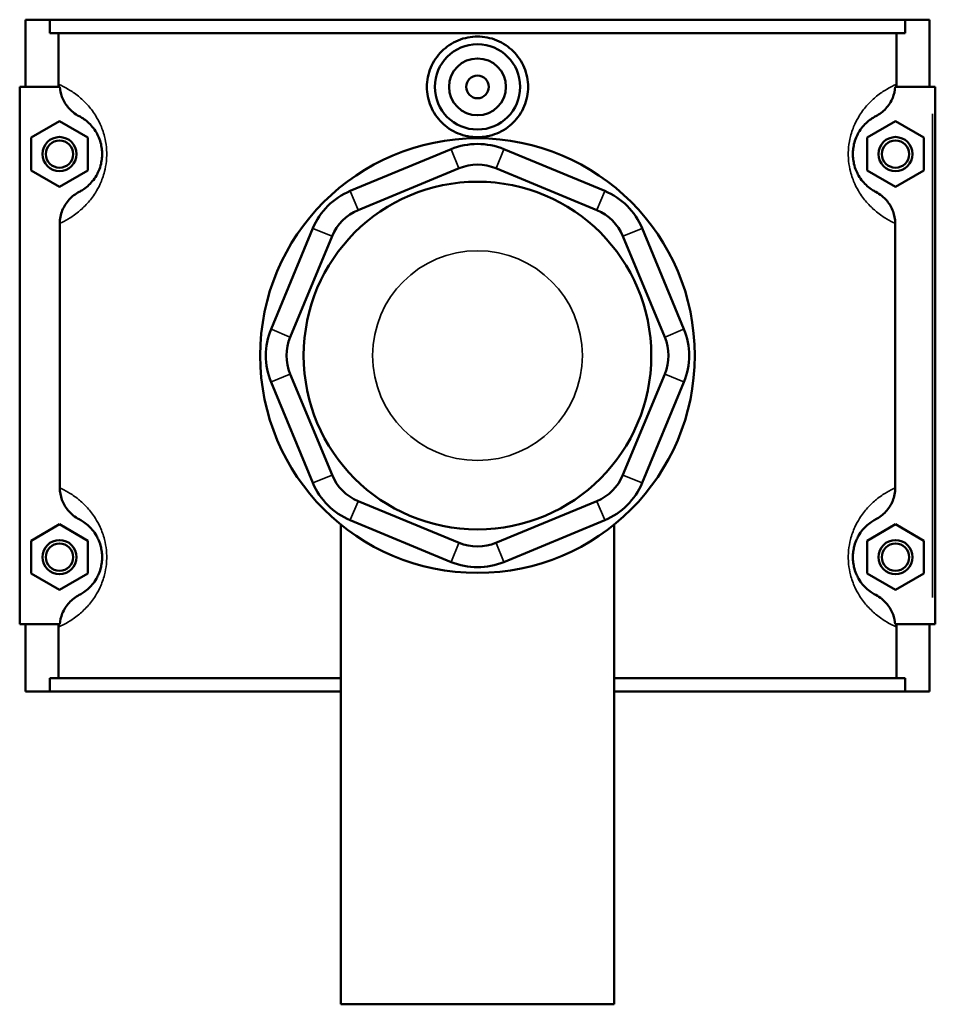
# Model space of a CAD drawing. Header units: inches. Extents: x -2.4 to 49.2, y -2 to 48.6.
# Tile 7 of 10: x 16.1 to 22.4, y 31.5 to 38.3. Entities that reach past the tile are written whole.
import ezdxf

# ---------------------------------------------------------------- set-up
doc = ezdxf.new("R2010")
doc.units = ezdxf.units.IN
doc.header["$MEASUREMENT"] = 0
doc.layers.add('Visible (ANSI)', color=7, linetype='Continuous', lineweight=50)
doc.layers.add('Visible Narrow (ANSI)', color=7, linetype='Continuous', lineweight=35)

msp = doc.modelspace()

# ---------------------------------------------------------------- linework, layer by layer
at = {"layer": 'Visible (ANSI)'}
for p, q in [((16.146, 38.2668), (16.146, 37.8018)), ((16.146, 38.2668), (16.3155, 38.2668)), ((16.3155, 38.2668), (22.2365, 38.2668)), ((16.3155, 38.1738), (16.3155, 38.2668)), ((22.2365, 38.2668), (22.2365, 38.1738)), ((22.2365, 38.2668), (22.406, 38.2668)), ((22.406, 38.2668), (22.406, 37.8018)), ((22.2365, 38.1738), (16.3155, 38.1738)), ((16.376, 37.8199), (16.376, 38.1738)), ((22.1761, 37.8199), (22.1761, 38.1738)), ((16.3848, 37.8018), (16.1067, 37.8018)), ((16.1067, 37.8018), (16.1067, 34.0818)), ((22.1673, 37.8018), (22.4257, 37.8018)), ((22.4257, 37.8018), (22.4454, 37.8018)), ((22.4454, 34.0818), (22.4454, 37.8018)), ((16.1854, 37.4504), (16.3823, 37.5641)), ((16.3823, 37.5641), (16.5791, 37.4504)), ((22.1698, 37.5641), (21.973, 37.4504)), ((22.3667, 37.4504), (22.1698, 37.5641)), ((16.1854, 37.2231), (16.1854, 37.4504)), ((16.5791, 37.4504), (16.5791, 37.2231)), ((21.973, 37.4504), (21.973, 37.2231)), ((22.3667, 37.2231), (22.3667, 37.4504)), ((19.0933, 37.3704), (18.3951, 37.0812)), ((20.157, 37.0812), (19.4588, 37.3704)), ((16.3823, 37.1095), (16.1854, 37.2231)), ((16.5791, 37.2231), (16.3823, 37.1095)), ((18.4499, 36.9488), (19.1481, 37.238)), ((19.404, 37.238), (20.1022, 36.9488)), ((21.973, 37.2231), (22.1698, 37.1095)), ((22.1698, 37.1095), (22.3667, 37.2231)), ((16.3844, 36.8574), (16.3844, 35.0262)), ((18.1366, 36.8227), (17.8474, 36.1245)), ((20.7047, 36.1245), (20.4154, 36.8227)), ((22.1677, 35.0262), (22.1677, 36.8574)), ((17.9798, 36.0697), (18.269, 36.7679)), ((20.2831, 36.7679), (20.5723, 36.0697)), ((18.269, 35.1157), (17.9798, 35.8139)), ((20.5723, 35.8139), (20.2831, 35.1157)), ((17.8474, 35.759), (18.1366, 35.0608)), ((20.4154, 35.0608), (20.7047, 35.759)), ((19.1481, 34.6455), (18.4499, 34.9347)), ((20.1022, 34.9347), (19.404, 34.6455)), ((16.1854, 34.6604), (16.3823, 34.7741)), ((16.3823, 34.7741), (16.5791, 34.6604)), ((18.3292, 34.7729), (18.3292, 31.4518)), ((18.3951, 34.8024), (19.0933, 34.5132)), ((19.4588, 34.5132), (20.157, 34.8024)), ((20.2229, 34.7729), (20.2229, 31.4518)), ((22.1698, 34.7741), (21.973, 34.6604)), ((22.3667, 34.6604), (22.1698, 34.7741)), ((16.1854, 34.4331), (16.1854, 34.6604)), ((16.5791, 34.6604), (16.5791, 34.4331)), ((21.973, 34.6604), (21.973, 34.4331)), ((22.3667, 34.4331), (22.3667, 34.6604)), ((16.3823, 34.3195), (16.1854, 34.4331)), ((16.5791, 34.4331), (16.3823, 34.3195)), ((21.973, 34.4331), (22.1698, 34.3195)), ((22.1698, 34.3195), (22.3667, 34.4331)), ((16.1067, 34.0818), (16.3848, 34.0818)), ((16.146, 34.0818), (16.146, 33.6168)), ((22.4257, 34.0818), (22.1673, 34.0818)), ((22.406, 34.0818), (22.406, 33.6168)), ((22.4454, 34.0818), (22.4257, 34.0818)), ((16.376, 33.7098), (16.376, 34.0637)), ((22.1761, 33.7098), (22.1761, 34.0637)), ((18.3292, 33.7098), (16.3155, 33.7098)), ((16.3155, 33.6168), (16.3155, 33.7098)), ((22.2365, 33.7098), (20.2229, 33.7098)), ((22.2365, 33.7098), (22.2365, 33.6168)), ((16.3155, 33.6168), (16.146, 33.6168)), ((16.3155, 33.6168), (18.3292, 33.6168)), ((20.2229, 33.6168), (22.2365, 33.6168)), ((22.406, 33.6168), (22.2365, 33.6168)), ((18.3292, 31.4518), (20.2229, 31.4518))]:
    msp.add_line(p, q, dxfattribs=at)
for centre, radius in [((19.276, 37.8018), 0.2953), ((19.276, 37.8018), 0.1969), ((19.276, 37.8018), 0.0787), ((16.3823, 37.3368), 0.1181), ((16.3823, 37.3368), 0.0945), ((19.276, 35.9418), 1.5043), ((22.1698, 37.3368), 0.1181), ((22.1698, 37.3368), 0.0945), ((19.276, 35.9418), 1.2034), ((16.3823, 34.5468), 0.1181), ((16.3823, 34.5468), 0.0945), ((22.1698, 34.5468), 0.1181), ((22.1698, 34.5468), 0.0945)]:
    msp.add_circle(centre, radius, dxfattribs=at)
for centre, radius, start, end in [((19.276, 36.9292), 0.4776, 67.5, 112.5), ((19.276, 36.9292), 0.3343, 67.5, 112.5), ((18.5778, 36.64), 0.4776, 112.5, 157.5), ((19.9742, 36.64), 0.4776, 22.5, 67.5), ((18.5778, 36.64), 0.3343, 112.5, 157.5), ((19.9742, 36.64), 0.3343, 22.5, 67.5), ((18.2886, 35.9418), 0.4776, 157.5, 202.5), ((20.2634, 35.9418), 0.4776, 337.5, 22.5), ((18.2886, 35.9418), 0.3343, 157.5, 202.5), ((20.2634, 35.9418), 0.3343, 337.5, 22.5), ((18.5778, 35.2436), 0.3343, 202.5, 247.5), ((19.9742, 35.2436), 0.3343, 292.5, 337.5), ((18.5778, 35.2436), 0.4776, 202.5, 247.5), ((19.9742, 35.2436), 0.4776, 292.5, 337.5), ((19.276, 34.9544), 0.3343, 247.5, 292.5), ((19.276, 34.9544), 0.4776, 247.5, 292.5)]:
    msp.add_arc(centre, radius, start, end, dxfattribs=at)
for points, knots in [([(19.6263, 37.8018), (19.6263, 37.7579), (19.6175, 37.711), (19.5815, 37.6251), (19.5545, 37.5859), (19.4922, 37.5242), (19.4529, 37.4974), (19.3667, 37.462), (19.3199, 37.4533), (19.2322, 37.4533), (19.1853, 37.462), (19.0992, 37.4974), (19.0598, 37.5242), (18.9976, 37.5859), (18.9705, 37.6251), (18.9346, 37.711), (18.9257, 37.7579), (18.9257, 37.8457), (18.9346, 37.8925), (18.9705, 37.9785), (18.9976, 38.0177), (19.0598, 38.0794), (19.0992, 38.1061), (19.1853, 38.1416), (19.2322, 38.1503), (19.3199, 38.1503), (19.3667, 38.1416), (19.4529, 38.1061), (19.4922, 38.0794), (19.5545, 38.0177), (19.5815, 37.9785), (19.6175, 37.8925), (19.6263, 37.8457), (19.6263, 37.8018)], [0, 0, 0, 0, 0.334822, 0.334822, 0.669644, 0.669644, 1.004062, 1.004062, 1.338481, 1.338481, 1.672899, 1.672899, 2.007318, 2.007318, 2.34214, 2.34214, 2.676962, 2.676962, 3.011784, 3.011784, 3.346606, 3.346606, 3.681024, 3.681024, 4.015443, 4.015443, 4.349861, 4.349861, 4.68428, 4.68428, 5.019102, 5.019102, 5.353923, 5.353923, 5.353923, 5.353923]), ([(16.3848, 37.8018), (16.3862, 37.7786), (16.391, 37.7557), (16.4087, 37.7076), (16.4229, 37.6831), (16.4624, 37.6356), (16.489, 37.6142), (16.5189, 37.5986)], [-0.6485943, -0.6485943, -0.6485943, -0.6485943, -0.4710017, -0.4710017, -0.2572184, -0.2572184, 0, 0, 0, 0]), ([(22.0332, 37.5986), (22.0593, 37.6122), (22.0829, 37.6302), (22.123, 37.6738), (22.1391, 37.6991), (22.1599, 37.7507), (22.1657, 37.776), (22.1673, 37.8018)], [-0.6845999, -0.6845999, -0.6845999, -0.6845999, -0.4604759, -0.4604759, -0.2338643, -0.2338643, -0.0367199, -0.0367199, -0.0367199, -0.0367199]), ([(16.5189, 37.5986), (16.5261, 37.5948), (16.5341, 37.5902), (16.5536, 37.5776), (16.5654, 37.5691), (16.5881, 37.5489), (16.5987, 37.5383), (16.619, 37.5139), (16.6285, 37.5007), (16.6435, 37.475), (16.6492, 37.4638), (16.6604, 37.4372), (16.6657, 37.4214), (16.6728, 37.3913), (16.675, 37.3776), (16.6771, 37.3547), (16.6775, 37.3457), (16.6775, 37.3368), (16.6775, 37.3278), (16.6771, 37.3189), (16.675, 37.296), (16.6728, 37.2823), (16.6657, 37.2522), (16.6604, 37.2364), (16.6492, 37.2098), (16.6435, 37.1986), (16.6285, 37.1728), (16.619, 37.1597), (16.5987, 37.1353), (16.5881, 37.1246), (16.5654, 37.1045), (16.5536, 37.096), (16.5341, 37.0834), (16.5261, 37.0788), (16.5189, 37.075)], [0.722206, 0.722206, 0.722206, 0.722206, 1.148612, 1.148612, 1.655882, 1.655882, 2.062026, 2.062026, 2.414295, 2.414295, 2.643106, 2.643106, 2.905857, 2.905857, 3.103149, 3.103149, 3.226457, 3.226457, 3.226457, 3.349765, 3.349765, 3.547057, 3.547057, 3.809808, 3.809808, 4.038619, 4.038619, 4.390888, 4.390888, 4.797032, 4.797032, 5.304302, 5.304302, 5.730708, 5.730708, 5.730708, 5.730708]), ([(22.0332, 37.075), (22.026, 37.0788), (22.0179, 37.0834), (21.9985, 37.096), (21.9867, 37.1045), (21.964, 37.1246), (21.9533, 37.1353), (21.9331, 37.1597), (21.9236, 37.1728), (21.9086, 37.1986), (21.9029, 37.2098), (21.8917, 37.2364), (21.8864, 37.2522), (21.8793, 37.2823), (21.877, 37.296), (21.875, 37.3189), (21.8745, 37.3278), (21.8745, 37.3368), (21.8745, 37.3457), (21.875, 37.3547), (21.877, 37.3776), (21.8793, 37.3913), (21.8864, 37.4214), (21.8917, 37.4372), (21.9029, 37.4638), (21.9086, 37.475), (21.9236, 37.5007), (21.9331, 37.5139), (21.9533, 37.5383), (21.964, 37.5489), (21.9867, 37.5691), (21.9985, 37.5776), (22.0179, 37.5902), (22.026, 37.5948), (22.0332, 37.5986)], [0.722206, 0.722206, 0.722206, 0.722206, 1.148612, 1.148612, 1.655882, 1.655882, 2.062026, 2.062026, 2.414295, 2.414295, 2.643106, 2.643106, 2.905857, 2.905857, 3.103149, 3.103149, 3.226457, 3.226457, 3.226457, 3.349765, 3.349765, 3.547057, 3.547057, 3.809808, 3.809808, 4.038619, 4.038619, 4.390888, 4.390888, 4.797032, 4.797032, 5.304301, 5.304301, 5.730708, 5.730708, 5.730708, 5.730708]), ([(16.5189, 37.075), (16.4928, 37.0614), (16.4692, 37.0434), (16.4291, 36.9998), (16.413, 36.9745), (16.3904, 36.9184), (16.3844, 36.8881), (16.3844, 36.8574)], [-0.6845999, -0.6845999, -0.6845999, -0.6845999, -0.4604759, -0.4604759, -0.2338643, -0.2338643, 0, 0, 0, 0]), ([(22.1677, 36.8574), (22.1677, 36.8855), (22.1627, 36.9133), (22.1433, 36.966), (22.1292, 36.9905), (22.0897, 37.038), (22.0631, 37.0594), (22.0332, 37.075)], [-0.6853475, -0.6853475, -0.6853475, -0.6853475, -0.4710017, -0.4710017, -0.2572184, -0.2572184, 0, 0, 0, 0]), ([(16.3844, 35.0262), (16.3844, 34.9981), (16.3894, 34.9703), (16.4087, 34.9176), (16.4229, 34.8931), (16.4624, 34.8456), (16.489, 34.8242), (16.5189, 34.8086)], [-0.6853475, -0.6853475, -0.6853475, -0.6853475, -0.4710017, -0.4710017, -0.2572184, -0.2572184, 0, 0, 0, 0]), ([(22.0332, 34.8086), (22.0593, 34.8222), (22.0829, 34.8402), (22.123, 34.8838), (22.1391, 34.9091), (22.1617, 34.9652), (22.1677, 34.9955), (22.1677, 35.0262)], [-0.6845999, -0.6845999, -0.6845999, -0.6845999, -0.4604759, -0.4604759, -0.2338643, -0.2338643, 0, 0, 0, 0]), ([(16.5189, 34.8086), (16.5261, 34.8048), (16.5341, 34.8002), (16.5536, 34.7876), (16.5654, 34.7791), (16.5881, 34.7589), (16.5987, 34.7483), (16.619, 34.7239), (16.6285, 34.7107), (16.6435, 34.685), (16.6492, 34.6738), (16.6604, 34.6472), (16.6657, 34.6314), (16.6728, 34.6013), (16.675, 34.5876), (16.6771, 34.5647), (16.6775, 34.5557), (16.6775, 34.5468), (16.6775, 34.5378), (16.6771, 34.5289), (16.675, 34.506), (16.6728, 34.4923), (16.6657, 34.4622), (16.6604, 34.4464), (16.6492, 34.4198), (16.6435, 34.4086), (16.6285, 34.3828), (16.619, 34.3697), (16.5987, 34.3453), (16.5881, 34.3346), (16.5654, 34.3145), (16.5536, 34.306), (16.5341, 34.2934), (16.5261, 34.2888), (16.5189, 34.285)], [0.722206, 0.722206, 0.722206, 0.722206, 1.148612, 1.148612, 1.655882, 1.655882, 2.062026, 2.062026, 2.414295, 2.414295, 2.643106, 2.643106, 2.905857, 2.905857, 3.103149, 3.103149, 3.226457, 3.226457, 3.226457, 3.349765, 3.349765, 3.547057, 3.547057, 3.809808, 3.809808, 4.038619, 4.038619, 4.390888, 4.390888, 4.797032, 4.797032, 5.304302, 5.304302, 5.730708, 5.730708, 5.730708, 5.730708]), ([(22.0332, 34.285), (22.026, 34.2888), (22.0179, 34.2934), (21.9985, 34.306), (21.9867, 34.3145), (21.964, 34.3346), (21.9533, 34.3453), (21.9331, 34.3697), (21.9236, 34.3828), (21.9086, 34.4086), (21.9029, 34.4198), (21.8917, 34.4464), (21.8864, 34.4622), (21.8793, 34.4923), (21.877, 34.506), (21.875, 34.5289), (21.8745, 34.5378), (21.8745, 34.5468), (21.8745, 34.5557), (21.875, 34.5647), (21.877, 34.5876), (21.8793, 34.6013), (21.8864, 34.6314), (21.8917, 34.6472), (21.9029, 34.6738), (21.9086, 34.685), (21.9236, 34.7107), (21.9331, 34.7239), (21.9533, 34.7483), (21.964, 34.7589), (21.9867, 34.7791), (21.9985, 34.7876), (22.0179, 34.8002), (22.026, 34.8048), (22.0332, 34.8086)], [0.722084, 0.722084, 0.722084, 0.722084, 1.148493, 1.148493, 1.655762, 1.655762, 2.061905, 2.061905, 2.414174, 2.414174, 2.642985, 2.642985, 2.905735, 2.905735, 3.103027, 3.103027, 3.226335, 3.226335, 3.226335, 3.349643, 3.349643, 3.546935, 3.546935, 3.809685, 3.809685, 4.038496, 4.038496, 4.390764, 4.390764, 4.796908, 4.796908, 5.304177, 5.304177, 5.730586, 5.730586, 5.730586, 5.730586]), ([(16.5189, 34.285), (16.4928, 34.2714), (16.4692, 34.2534), (16.4291, 34.2098), (16.413, 34.1845), (16.3922, 34.1329), (16.3864, 34.1075), (16.3848, 34.0818)], [-0.6845999, -0.6845999, -0.6845999, -0.6845999, -0.4604759, -0.4604759, -0.2338643, -0.2338643, -0.0367199, -0.0367199, -0.0367199, -0.0367199]), ([(22.1673, 34.0818), (22.1659, 34.105), (22.161, 34.1278), (22.1433, 34.176), (22.1292, 34.2005), (22.0897, 34.248), (22.0631, 34.2694), (22.0332, 34.285)], [-0.6485943, -0.6485943, -0.6485943, -0.6485943, -0.4710017, -0.4710017, -0.2572184, -0.2572184, 0, 0, 0, 0])]:
    msp.add_open_spline(points, degree=3, knots=knots, dxfattribs=at)
for points in [[(16.3767, 37.8018), (16.3762, 37.8078), (16.376, 37.8139), (16.376, 37.8199)], [(22.1761, 37.8199), (22.1761, 37.8139), (22.1759, 37.8078), (22.1754, 37.8018)], [(16.376, 34.0637), (16.376, 34.0697), (16.3762, 34.0758), (16.3767, 34.0818)], [(22.1754, 34.0818), (22.1759, 34.0758), (22.1761, 34.0697), (22.1761, 34.0637)]]:
    msp.add_open_spline(points, degree=3, dxfattribs=at)
at = {"layer": 'Visible Narrow (ANSI)'}
for p, q in [((22.4257, 37.6158), (22.4257, 34.2678)), ((19.1454, 37.2447), (19.096, 37.3638)), ((19.4067, 37.2447), (19.4561, 37.3638)), ((18.3978, 37.0746), (18.4472, 36.9555)), ((20.1049, 36.9555), (20.1543, 37.0746)), ((18.2624, 36.7707), (18.1433, 36.82)), ((20.2897, 36.7707), (20.4088, 36.82)), ((17.9732, 36.0725), (17.854, 36.1218)), ((20.5789, 36.0725), (20.698, 36.1218)), ((17.9732, 35.8111), (17.854, 35.7618)), ((20.5789, 35.8111), (20.698, 35.7618)), ((18.2624, 35.1129), (18.1433, 35.0636)), ((20.2897, 35.1129), (20.4088, 35.0636)), ((18.4472, 34.9281), (18.3978, 34.809)), ((20.1049, 34.9281), (20.1543, 34.809)), ((19.1454, 34.6389), (19.096, 34.5198)), ((19.4067, 34.6389), (19.4561, 34.5198))]:
    msp.add_line(p, q, dxfattribs=at)
msp.add_circle((19.276, 35.9418), 0.7259, dxfattribs=at)
for points, knots in [([(16.3844, 36.8574), (16.4015, 36.8651), (16.4217, 36.8751), (16.4655, 36.9013), (16.4886, 36.9167), (16.5333, 36.9531), (16.5543, 36.9723), (16.5941, 37.0164), (16.6129, 37.0403), (16.6423, 37.0869), (16.6536, 37.1072), (16.6756, 37.1553), (16.6861, 37.1838), (16.6999, 37.2383), (16.7044, 37.263), (16.7085, 37.3044), (16.7093, 37.3206), (16.7093, 37.3368), (16.7093, 37.353), (16.7085, 37.3692), (16.7044, 37.4106), (16.6999, 37.4353), (16.6861, 37.4898), (16.6756, 37.5183), (16.6536, 37.5664), (16.6423, 37.5867), (16.6129, 37.6333), (16.5941, 37.6572), (16.5543, 37.7013), (16.5333, 37.7205), (16.4886, 37.7569), (16.4655, 37.7723), (16.4186, 37.8003), (16.3961, 37.8111), (16.3771, 37.8194), (16.3765, 37.8197), (16.376, 37.8199)], [-5.865342, -5.865342, -5.865342, -5.865342, -5.304302, -5.304302, -4.797032, -4.797032, -4.390888, -4.390888, -4.038619, -4.038619, -3.809808, -3.809808, -3.547057, -3.547057, -3.349765, -3.349765, -3.226457, -3.226457, -3.226457, -3.103149, -3.103149, -2.905857, -2.905857, -2.643106, -2.643106, -2.414295, -2.414295, -2.062026, -2.062026, -1.655882, -1.655882, -1.148612, -1.148612, -0.512737, -0.512737, -0.493081, -0.493081, -0.493081, -0.493081]), ([(22.1761, 37.8199), (22.1755, 37.8197), (22.175, 37.8194), (22.1559, 37.8111), (22.1335, 37.8003), (22.0865, 37.7723), (22.0634, 37.7569), (22.0188, 37.7205), (21.9978, 37.7013), (21.958, 37.6572), (21.9392, 37.6333), (21.9097, 37.5867), (21.8985, 37.5664), (21.8765, 37.5183), (21.866, 37.4898), (21.8521, 37.4353), (21.8477, 37.4106), (21.8436, 37.3692), (21.8428, 37.353), (21.8428, 37.3368), (21.8428, 37.3206), (21.8436, 37.3044), (21.8477, 37.263), (21.8521, 37.2383), (21.866, 37.1838), (21.8765, 37.1553), (21.8985, 37.1072), (21.9097, 37.0869), (21.9392, 37.0403), (21.958, 37.0164), (21.9978, 36.9723), (22.0188, 36.9531), (22.0634, 36.9167), (22.0865, 36.9013), (22.1304, 36.8751), (22.1506, 36.8651), (22.1677, 36.8574)], [-5.959833, -5.959833, -5.959833, -5.959833, -5.940177, -5.940177, -5.304301, -5.304301, -4.797032, -4.797032, -4.390888, -4.390888, -4.038619, -4.038619, -3.809808, -3.809808, -3.547057, -3.547057, -3.349765, -3.349765, -3.226457, -3.226457, -3.226457, -3.103149, -3.103149, -2.905857, -2.905857, -2.643106, -2.643106, -2.414295, -2.414295, -2.062026, -2.062026, -1.655882, -1.655882, -1.148612, -1.148612, -0.587572, -0.587572, -0.587572, -0.587572]), ([(16.376, 34.0637), (16.3765, 34.0639), (16.3771, 34.0642), (16.3961, 34.0725), (16.4186, 34.0833), (16.4655, 34.1113), (16.4886, 34.1267), (16.5333, 34.1631), (16.5543, 34.1823), (16.5941, 34.2264), (16.6129, 34.2503), (16.6423, 34.2969), (16.6536, 34.3172), (16.6756, 34.3653), (16.6861, 34.3938), (16.6999, 34.4483), (16.7044, 34.473), (16.7085, 34.5144), (16.7093, 34.5306), (16.7093, 34.5468), (16.7093, 34.563), (16.7085, 34.5792), (16.7044, 34.6206), (16.6999, 34.6453), (16.6861, 34.6998), (16.6756, 34.7283), (16.6536, 34.7764), (16.6423, 34.7967), (16.6129, 34.8433), (16.5941, 34.8672), (16.5543, 34.9113), (16.5333, 34.9305), (16.4886, 34.9669), (16.4655, 34.9823), (16.4217, 35.0085), (16.4015, 35.0185), (16.3844, 35.0262)], [-5.959833, -5.959833, -5.959833, -5.959833, -5.940177, -5.940177, -5.304302, -5.304302, -4.797032, -4.797032, -4.390888, -4.390888, -4.038619, -4.038619, -3.809808, -3.809808, -3.547057, -3.547057, -3.349765, -3.349765, -3.226457, -3.226457, -3.226457, -3.103149, -3.103149, -2.905857, -2.905857, -2.643106, -2.643106, -2.414295, -2.414295, -2.062026, -2.062026, -1.655882, -1.655882, -1.148612, -1.148612, -0.587572, -0.587572, -0.587572, -0.587572]), ([(22.1677, 35.0262), (22.1506, 35.0185), (22.1304, 35.0085), (22.0865, 34.9823), (22.0634, 34.9669), (22.0188, 34.9305), (21.9978, 34.9113), (21.958, 34.8672), (21.9392, 34.8433), (21.9097, 34.7967), (21.8985, 34.7764), (21.8765, 34.7283), (21.866, 34.6998), (21.8521, 34.6453), (21.8477, 34.6206), (21.8436, 34.5792), (21.8428, 34.563), (21.8428, 34.5468), (21.8428, 34.5306), (21.8436, 34.5144), (21.8477, 34.473), (21.8521, 34.4483), (21.866, 34.3938), (21.8765, 34.3653), (21.8985, 34.3172), (21.9097, 34.2969), (21.9392, 34.2503), (21.958, 34.2264), (21.9978, 34.1823), (22.0188, 34.1631), (22.0634, 34.1267), (22.0865, 34.1113), (22.1335, 34.0833), (22.1559, 34.0725), (22.175, 34.0642), (22.1755, 34.0639), (22.1761, 34.0637)], [-5.86522, -5.86522, -5.86522, -5.86522, -5.304177, -5.304177, -4.796908, -4.796908, -4.390764, -4.390764, -4.038496, -4.038496, -3.809685, -3.809685, -3.546935, -3.546935, -3.349643, -3.349643, -3.226335, -3.226335, -3.226335, -3.103027, -3.103027, -2.905735, -2.905735, -2.642985, -2.642985, -2.414174, -2.414174, -2.061905, -2.061905, -1.655762, -1.655762, -1.148493, -1.148493, -0.512618, -0.512618, -0.492959, -0.492959, -0.492959, -0.492959])]:
    msp.add_open_spline(points, degree=3, knots=knots, dxfattribs=at)

doc.saveas('drawing.dxf')
